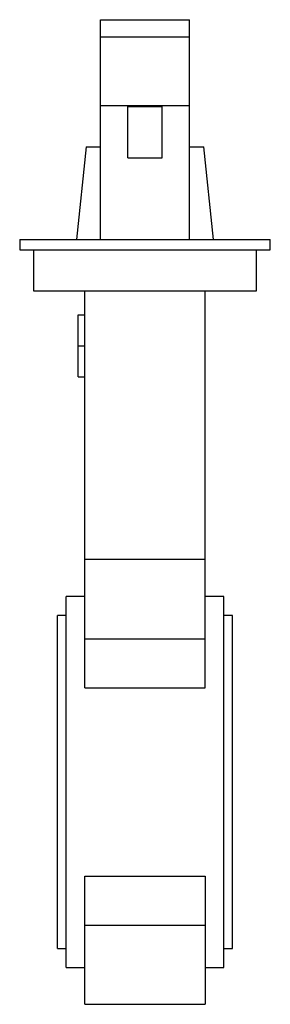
# Paper-space layout '_Posteriore' of a CAD drawing. Header units: millimetres. Extents: x -36 to 36, y -65 to 222.
import ezdxf

# ---------------------------------------------------------------- set-up
doc = ezdxf.new("R2010")
doc.units = ezdxf.units.MM

psp = doc.layouts.new('_Posteriore')

# ---------------------------------------------------------------- linework, layer by layer
at = {"color": 7, "linetype": 'Continuous', "lineweight": 25}
for p, q in [((-13, 158), (-13, 222)), ((-13, 222), (13, 222)), ((13, 158), (13, 222)), ((-13, 217), (13, 217)), ((-13, 197), (13, 197)), ((-5, 181.75), (-5, 196.75)), ((-5, 196.75), (5, 196.75)), ((5, 181.75), (5, 196.75)), ((-17.16, 185), (-20, 158)), ((-17.16, 185), (-13, 185)), ((13, 185), (17.16, 185)), ((20, 158), (17.16, 185)), ((-5, 181.75), (5, 181.75)), ((-36.5, 158), (-36.5, 155)), ((-36.5, 158), (36.5, 158)), ((36.5, 155), (36.5, 158)), ((-36.5, 155), (36.5, 155)), ((-32.5, 155), (-32.5, 143)), ((32.5, 143), (32.5, 155)), ((-32.5, 143), (32.5, 143)), ((-17.5, 27.43), (-17.5, 143)), ((17.5, 27.43), (17.5, 143)), ((-19.5, 118), (-19.5, 136)), ((-19.5, 136), (-17.5, 136)), ((-19.5, 127), (-17.5, 127)), ((-19.5, 118), (-17.5, 118)), ((17.5, 64.77), (-17.5, 64.77)), ((-17.5, 54), (-23, 54)), ((-23, -54), (-23, 54)), ((23, 54), (17.5, 54)), ((23, -54), (23, 54)), ((-23, 48.5), (-25.5, 48.5)), ((-25.5, -48.5), (-25.5, 48.5)), ((25.5, 48.5), (23, 48.5)), ((25.5, -48.5), (25.5, 48.5)), ((-17.5, 41.72), (17.5, 41.72)), ((-17.5, 27.43), (17.5, 27.43)), ((-17.5, -64.77), (-17.5, -27.43)), ((-17.5, -27.43), (17.5, -27.43)), ((17.5, -27.43), (17.5, -64.77)), ((-17.5, -41.72), (17.5, -41.72)), ((-25.5, -48.5), (-23, -48.5)), ((23, -48.5), (25.5, -48.5)), ((-23, -54), (-17.5, -54)), ((17.5, -54), (23, -54)), ((-17.5, -64.77), (17.5, -64.77))]:
    psp.add_line(p, q, dxfattribs=at)

doc.saveas('drawing.dxf')
